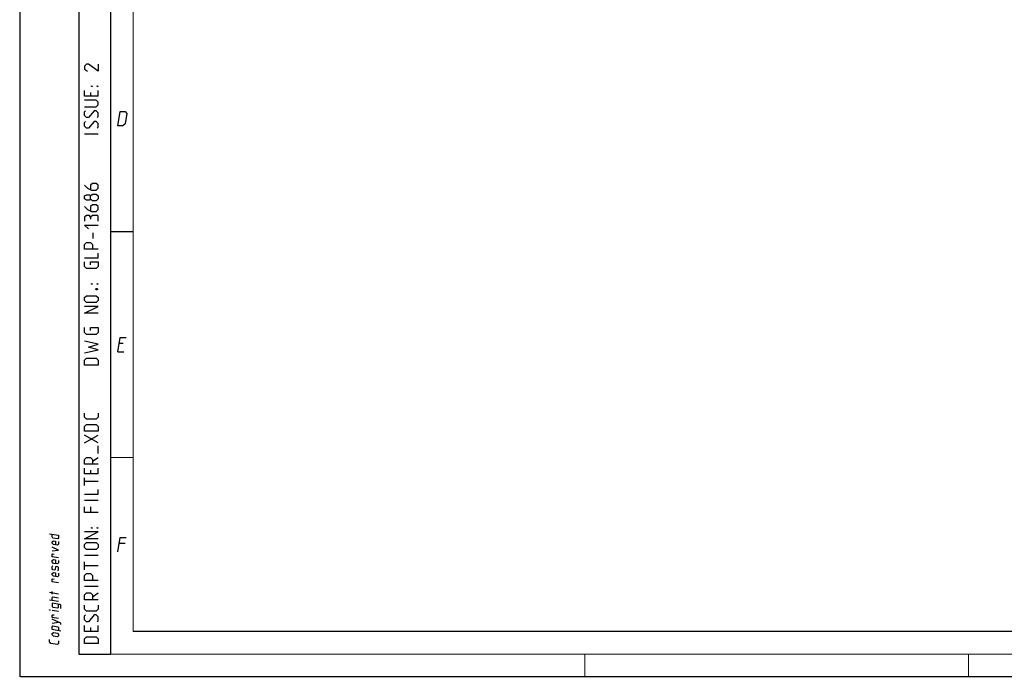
# Model space of a CAD drawing. Header units: millimetres. Extents: x 0 to 420, y 0 to 297.
# Tile 1 of 6: x 0 to 218, y 0 to 145. Entities that reach past the tile are written whole.
import ezdxf

# ---------------------------------------------------------------- set-up
doc = ezdxf.new("R2010")
doc.units = ezdxf.units.MM
doc.header["$LTSCALE"] = 23.1
doc.layers.get('0').update_dxf_attribs({"linetype": 'CONTINUOUS'})

msp = doc.modelspace()

# ---------------------------------------------------------------- linework, layer by layer
at = {"color": 7, "linetype": 'CONTINUOUS'}
for p, q in [((0, 0), (0, 297)), ((25, 9.9999), (25, 10)), ((409.86, 10.0737), (25.007, 10.0134))]:
    msp.add_line(p, q, dxfattribs=at)
at = {"color": 2, "linetype": 'CONTINUOUS'}
for p, q in [((13, 292), (13, 5)), ((20, 292), (20, 5)), ((15.5357, 129.3214), (15.5357, 128.4643)), ((17.25, 128.4643), (17.25, 129.75)), ((17.25, 120.0357), (14.25, 120.0357)), ((16.1786, 96.9643), (16.1786, 98.25)), ((22.7833, 73.7249), (21.8833, 73.7249)), ((21.5894, 71.9249), (22.9394, 71.9249)), ((17.25, 51.75), (14.25, 53.4643)), ((14.25, 51.75), (17.25, 53.4643)), ((17.25, 49.3929), (17.25, 51.1071)), ((15.9643, 47.6786), (17.25, 48.5357)), ((17.25, 44.8929), (17.25, 46.1786)), ((14.25, 42.3214), (14.25, 44.0357)), ((15.5357, 45.75), (15.5357, 44.8929)), ((17.25, 43.1786), (14.25, 43.1786)), ((17.25, 39.0357), (14.25, 39.0357)), ((15.5357, 37.6071), (15.5357, 36.3214)), ((23.2333, 29.4749), (21.8833, 29.4749)), ((17.25, 26.8214), (14.25, 26.8214)), ((14.25, 23.6786), (14.25, 25.3929)), ((17.25, 24.5357), (14.25, 24.5357)), ((17.25, 19.9643), (14.25, 19.9643)), ((8.5001, 18.2823), (6.5001, 18.6089)), ((7.0715, 18.2775), (7.0715, 18.8489)), ((15.9643, 17.6786), (17.25, 18.5357)), ((8.5001, 16.6157), (6.5001, 16.9422)), ((8.5001, 14.4252), (7.0715, 14.6584)), ((7.0715, 11.8489), (8.5001, 12.0442)), ((17.25, 10.0357), (17.25, 11.3214)), ((15.5357, 10.8929), (15.5357, 10.0357)), ((13, 5), (20, 5))]:
    msp.add_line(p, q, dxfattribs=at)
at = {"color": 7, "linetype": 'CONTINUOUS', "const_width": 0.25}
for points in [[(20, 292), (20, 5)], [(25, 10), (25, 287)], [(20.0002, 98.5), (25.0002, 98.5)], [(20.0002, 48.5), (25.0002, 48.5)], [(409.8307, 10.048), (25, 10)], [(20, 5), (415, 5)], [(125, 0), (125, 5)], [(209.9999, 0), (209.9999, 5)], [(420, 0), (0, 0)]]:
    msp.add_lwpolyline(points, dxfattribs=at)
at = {"color": 2, "linetype": 'CONTINUOUS'}
for points in [[(17.25, 135.5357), (17.25, 134.0357), (15.1071, 135.5357), (14.6786, 135.5357), (14.25, 135.1071), (14.25, 134.4643), (14.8929, 134.0357)], [(17.25, 128.4643), (14.25, 128.4643), (14.25, 129.75)], [(15.9643, 130.6071), (15.75, 130.6071), (15.75, 130.75), (15.9643, 130.6071)], [(17.25, 130.6071), (17.0357, 130.6071), (17.0357, 130.75), (17.25, 130.6071)], [(14.25, 126.1071), (16.8214, 126.1071), (17.25, 126.5357), (17.25, 127.1786), (16.8214, 127.6071), (14.25, 127.6071)], [(17.0357, 123.75), (17.25, 123.9643), (17.25, 124.8214), (16.8214, 125.25), (16.3929, 125.25), (15.1071, 123.75), (14.6786, 123.75), (14.25, 124.1786), (14.25, 125.0357), (14.4643, 125.25)], [(21.5894, 121.9249), (22.1037, 125.0749), (23.2287, 125.0749), (23.6052, 124.6249), (23.2379, 122.3749), (22.7144, 121.9249), (21.5894, 121.9249)], [(17.0357, 121.3929), (17.25, 121.6071), (17.25, 122.4643), (16.8214, 122.8929), (16.3929, 122.8929), (15.1071, 121.3929), (14.6786, 121.3929), (14.25, 121.8214), (14.25, 122.6786), (14.4643, 122.8929)], [(14.25, 108.75), (14.8929, 108.1071), (15.75, 107.6786), (16.8214, 107.6786), (17.25, 108.1071), (17.25, 108.75), (16.8214, 109.1786), (15.9643, 109.1786), (15.5357, 108.75), (15.5357, 107.8214)], [(15.5357, 105.75), (15.3214, 105.4643), (14.6786, 105.4643), (14.25, 105.75), (14.25, 106.3929), (14.6786, 106.6786), (15.3214, 106.6786), (15.5357, 106.3929), (15.9643, 106.8214), (16.8214, 106.8214), (17.25, 106.3929), (17.25, 105.75), (16.8214, 105.3214)], [(16.8214, 105.3214), (15.9643, 105.3214), (15.5357, 105.75), (15.5357, 106.3929)], [(14.25, 104.0357), (14.8929, 103.3929), (15.75, 102.9643), (16.8214, 102.9643), (17.25, 103.3929), (17.25, 104.0357), (16.8214, 104.4643), (15.9643, 104.4643), (15.5357, 104.0357), (15.5357, 103.1071)], [(15.5357, 101.6786), (15.3214, 102.0357), (14.6786, 102.0357), (14.25, 101.6786), (14.25, 100.8214)], [(17.25, 100.8214), (17.25, 101.8929), (17.0357, 102.1071), (15.9643, 102.1071), (15.5357, 101.6786), (15.5357, 101.25)], [(15.1071, 99.1071), (14.25, 99.9643), (17.25, 99.9643)], [(17.25, 94.6071), (14.25, 94.6071), (14.25, 95.6786), (14.6786, 96.1071), (15.5357, 96.1071), (15.9643, 95.6786), (15.9643, 94.6071)], [(14.25, 92.6786), (17.25, 92.6786), (17.25, 93.75)], [(15.5357, 91.1786), (15.5357, 91.8214), (17.25, 91.8214), (17.25, 90.75), (16.8214, 90.3214), (14.6786, 90.3214), (14.25, 90.75), (14.25, 91.8214)], [(15.9643, 86.8929), (15.75, 86.8929), (15.75, 87.0357), (15.9643, 86.8929)], [(16.75, 85.8214), (16.8929, 85.8929), (16.9643, 85.8929), (17.1071, 85.8214), (17.1071, 85.6786), (16.9643, 85.6071), (16.8929, 85.6071), (16.75, 85.6786), (16.75, 85.8214)], [(17.25, 86.8929), (17.0357, 86.8929), (17.0357, 87.0357), (17.25, 86.8929)], [(16.8214, 82.8214), (14.6786, 82.8214), (14.25, 83.25), (14.25, 83.8929), (14.6786, 84.3214), (16.8214, 84.3214), (17.25, 83.8929), (17.25, 83.25), (16.8214, 82.8214)], [(17.25, 80.4643), (14.25, 80.4643), (17.25, 81.9643), (14.25, 81.9643)], [(15.5357, 76.6071), (15.5357, 77.25), (17.25, 77.25), (17.25, 76.1786), (16.8214, 75.75), (14.6786, 75.75), (14.25, 76.1786), (14.25, 77.25)], [(14.25, 71.6786), (17.25, 72.3214), (15.1071, 72.9643), (17.25, 73.6071), (14.25, 74.25)], [(21.5894, 71.9249), (22.1037, 75.0749), (23.4537, 75.0749)], [(17.25, 68.9643), (14.25, 68.9643), (14.25, 70.0357), (14.6786, 70.4643), (16.8214, 70.4643), (17.25, 70.0357), (17.25, 68.9643)], [(17.25, 58.3214), (17.25, 57.4643), (16.8214, 57.0357), (14.6786, 57.0357), (14.25, 57.4643), (14.25, 58.3214)], [(17.25, 54.3214), (14.25, 54.3214), (14.25, 55.3929), (14.6786, 55.8214), (16.8214, 55.8214), (17.25, 55.3929), (17.25, 54.3214)], [(17.25, 47.0357), (14.25, 47.0357), (14.25, 48.1071), (14.6786, 48.5357), (15.5357, 48.5357), (15.9643, 48.1071), (15.9643, 47.0357)], [(17.25, 44.8929), (14.25, 44.8929), (14.25, 46.1786)], [(14.25, 40.3929), (17.25, 40.3929), (17.25, 41.4643)], [(17.25, 36.3214), (14.25, 36.3214), (14.25, 37.6071)], [(15.9643, 32.8929), (15.75, 32.8929), (15.75, 33.0357), (15.9643, 32.8929)], [(17.25, 32.8929), (17.0357, 32.8929), (17.0357, 33.0357), (17.25, 32.8929)], [(6.5001, 31.6565), (8.5001, 31.3299), (8.5001, 30.7585), (8.3572, 30.4961), (7.2144, 30.6827), (7.0715, 30.9918), (7.0715, 31.5632)], [(17.25, 30.5357), (14.25, 30.5357), (17.25, 32.0357), (14.25, 32.0357)], [(21.5894, 27.6749), (22.1037, 30.8249), (23.4537, 30.8249)], [(8.5001, 29.9014), (8.5001, 29.3299), (8.2144, 29.0909), (7.3572, 29.2308), (7.0715, 29.5632), (7.0715, 29.8489), (7.3572, 30.088), (7.7858, 30.018), (7.7858, 29.1608)], [(7.0715, 27.8489), (8.5001, 28.0442), (7.0715, 28.706)], [(16.8214, 28.1786), (14.6786, 28.1786), (14.25, 28.6071), (14.25, 29.25), (14.6786, 29.6786), (16.8214, 29.6786), (17.25, 29.25), (17.25, 28.6071), (16.8214, 28.1786)], [(8.5001, 26.3299), (7.0715, 26.5632), (7.0715, 27.1346), (7.2144, 27.2065), (7.5001, 27.1599)], [(8.5001, 25.7585), (8.5001, 25.1871), (8.2144, 24.948), (7.3572, 25.088), (7.0715, 25.4203), (7.0715, 25.706), (7.3572, 25.9451), (7.7858, 25.8751), (7.7858, 25.018)], [(8.3572, 23.4961), (8.5001, 23.6157), (8.5001, 24.1871), (8.3572, 24.3533), (7.9286, 24.4232), (7.8334, 24.2959), (7.7382, 23.7401), (7.6429, 23.6127), (7.2144, 23.6827), (7.0715, 23.8489), (7.0715, 24.4203), (7.2144, 24.5399)], [(8.5001, 22.9014), (8.5001, 22.3299), (8.2144, 22.0909), (7.3572, 22.2308), (7.0715, 22.5632), (7.0715, 22.8489), (7.3572, 23.088), (7.7858, 23.018), (7.7858, 22.1608)], [(17.25, 21.3214), (14.25, 21.3214), (14.25, 22.3929), (14.6786, 22.8214), (15.5357, 22.8214), (15.9643, 22.3929), (15.9643, 21.3214)], [(8.5001, 20.7585), (7.0715, 20.9918), (7.0715, 21.5632), (7.2144, 21.6351), (7.5001, 21.5885)], [(7.0715, 16.8489), (7.0715, 17.5632), (7.2143, 17.6827), (8.5001, 17.4728)], [(17.25, 17.0357), (14.25, 17.0357), (14.25, 18.1071), (14.6786, 18.5357), (15.5357, 18.5357), (15.9643, 18.1071), (15.9643, 17.0357)], [(8.9763, 15.1093), (8.9763, 15.8236), (8.7858, 15.9976), (7.0715, 16.2775), (7.0715, 15.5632), (7.2143, 15.397), (8.3572, 15.2104), (8.5001, 15.3299), (8.5001, 16.0442)], [(17.25, 15.8214), (17.25, 14.9643), (16.8214, 14.5357), (14.6786, 14.5357), (14.25, 14.9643), (14.25, 15.8214)], [(6.6429, 14.7284), (6.5001, 14.7517), (6.5001, 14.7993), (6.6429, 14.7284)], [(8.5001, 12.8537), (7.0715, 13.087), (7.0715, 13.6584), (7.2143, 13.7303), (7.5001, 13.6837)], [(17.0357, 12.1786), (17.25, 12.3929), (17.25, 13.25), (16.8214, 13.6786), (16.3929, 13.6786), (15.1071, 12.1786), (14.6786, 12.1786), (14.25, 12.6071), (14.25, 13.4643), (14.4643, 13.6786)], [(8.9763, 11.5379), (8.9763, 11.8236), (7.0715, 12.706)], [(8.9763, 10.1093), (7.0715, 10.4203), (7.0715, 11.1346), (7.2143, 11.2541), (8.3572, 11.0675), (8.5001, 10.9014), (8.5001, 10.1871)], [(17.25, 10.0357), (14.25, 10.0357), (14.25, 11.3214)], [(8.2143, 8.8052), (7.3572, 8.9451), (7.0715, 9.2775), (7.0715, 9.5632), (7.3572, 9.8023), (8.2143, 9.6623), (8.5001, 9.3299), (8.5001, 9.0442), (8.2143, 8.8052)], [(17.25, 7.3214), (14.25, 7.3214), (14.25, 8.3929), (14.6786, 8.8214), (16.8214, 8.8214), (17.25, 8.3929), (17.25, 7.3214)], [(8.5001, 7.949), (8.5001, 7.3776), (8.2143, 7.1385), (6.7858, 7.3717), (6.5001, 7.7041), (6.5001, 8.2755)]]:
    msp.add_lwpolyline(points, dxfattribs=at)

doc.saveas('drawing.dxf')
